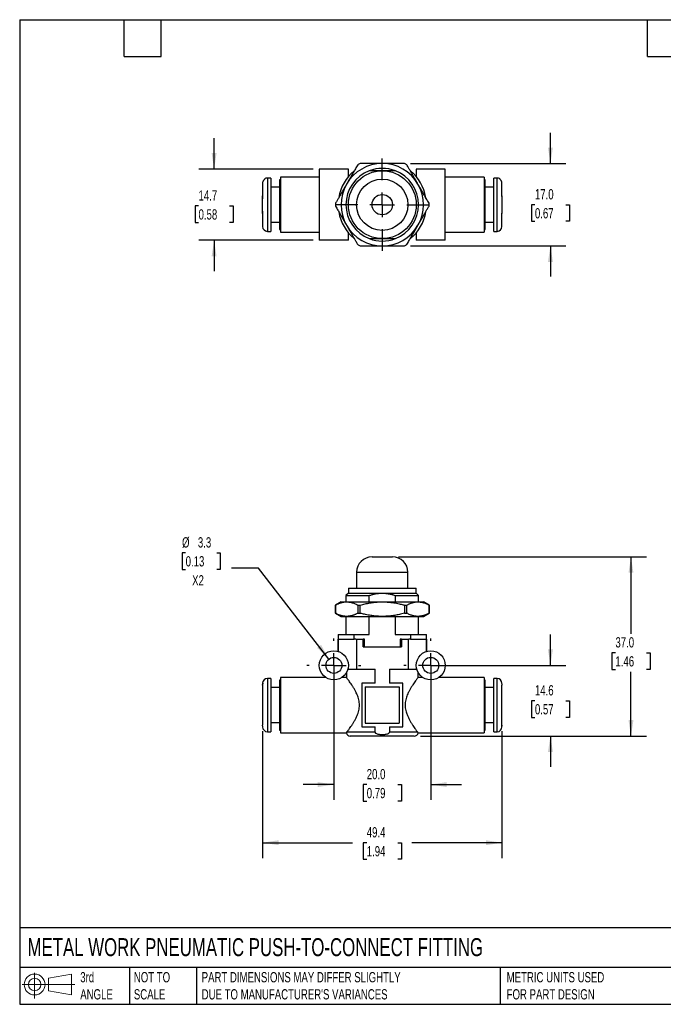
# Model space of a CAD drawing. Header units: millimetres. Extents: x 6 to 273, y 6 to 210.
# Tile 1 of 3: x 6 to 139, y 6 to 210. Entities that reach past the tile are written whole.
import ezdxf

# ---------------------------------------------------------------- set-up
doc = ezdxf.new("R2010")
doc.units = ezdxf.units.MM
doc.linetypes.add('SLD-Center', pattern=[19.05, 15.24, -1.27, 1.27, -1.27])
doc.linetypes.add('SLD-Solid', pattern=[0])
doc.layers.add('CENTER', color=40, linetype='SLD-Center')
doc.layers.add('SLD-DEFPOINTS', color=7, linetype='Continuous')
doc.layers.add('DIMENSIONS', color=140, linetype='SLD-Solid', lineweight=25)
doc.layers.add('TEXT', color=140, linetype='SLD-Solid', lineweight=25)
doc.styles.add('SLDTEXTSTYLE0', font='TXT', dxfattribs={"width": 0.7})
doc.dimstyles.new('SLDDIMSTYLE0', dxfattribs={"dimtxt": 2.158008, "dimasz": 3.302, "dimexe": 0, "dimexo": 0.0625, "dimgap": 0.539502, "dimtad": 0, "dimtih": 1, "dimtoh": 1, "dimdec": 1, "dimrnd": 1e-09, "dimzin": 4, "dimdsep": 46, "dimtxsty": 'SLDTEXTSTYLE0', "dimsah": 1, "dimcen": 0.09, "dimadec": 0, "dimazin": 1, "dimtfac": 1, "dimtdec": 1, "dimtmove": 0, "dimatfit": 0, "dimfxl": 0, "dimfrac": 2, "dimtolj": 1, "dimtzin": 12, "dimarcsym": 0})
doc.dimstyles.new('SLDDIMSTYLE1', dxfattribs={"dimtxt": 2.158008, "dimasz": 3.302, "dimexe": 0, "dimexo": 0.0625, "dimgap": 0.539502, "dimtad": 0, "dimtih": 1, "dimtoh": 1, "dimdec": 1, "dimrnd": 1e-09, "dimzin": 12, "dimdsep": 46, "dimtxsty": 'SLDTEXTSTYLE0', "dimsah": 1, "dimcen": 0.09, "dimadec": 0, "dimazin": 3, "dimtfac": 1, "dimtdec": 1, "dimtofl": 0, "dimtmove": 0, "dimatfit": 3, "dimfxl": 0, "dimfrac": 2, "dimtolj": 1, "dimtzin": 12, "dimarcsym": 0})
doc.dimstyles.new('SLDDIMSTYLE2', dxfattribs={"dimtxt": 2.158008, "dimasz": 3.302, "dimexe": 0, "dimexo": 0.0625, "dimgap": 0.539502, "dimtad": 0, "dimtih": 1, "dimtoh": 1, "dimdec": 1, "dimrnd": 1e-09, "dimzin": 12, "dimdsep": 46, "dimtxsty": 'SLDTEXTSTYLE0', "dimsah": 1, "dimcen": 0.09, "dimadec": 0, "dimazin": 3, "dimtfac": 1, "dimtdec": 1, "dimtmove": 0, "dimatfit": 0, "dimfxl": 0, "dimfrac": 2, "dimtolj": 1, "dimtzin": 12, "dimarcsym": 0})
doc.dimstyles.new('SLDDIMSTYLE3', dxfattribs={"dimtxt": 2.158008, "dimasz": 3.302, "dimexe": 0, "dimexo": 0.0625, "dimgap": 0.539502, "dimtad": 0, "dimtih": 1, "dimtoh": 1, "dimdec": 1, "dimrnd": 1e-09, "dimzin": 4, "dimdsep": 46, "dimtxsty": 'SLDTEXTSTYLE0', "dimsah": 1, "dimcen": 0.09, "dimadec": 0, "dimazin": 1, "dimtfac": 1, "dimtdec": 1, "dimtofl": 0, "dimtmove": 0, "dimatfit": 3, "dimfxl": 0, "dimfrac": 2, "dimtolj": 1, "dimtzin": 12, "dimarcsym": 0})
doc.dimstyles.new('SLDDIMSTYLE4', dxfattribs={"dimtxt": 2.158008, "dimasz": 3.302, "dimexe": 0, "dimexo": 0.0625, "dimgap": 0.539502, "dimtad": 0, "dimtih": 1, "dimtoh": 1, "dimdec": 1, "dimrnd": 1e-09, "dimzin": 12, "dimdsep": 46, "dimtxsty": 'SLDTEXTSTYLE0', "dimsah": 1, "dimcen": 0, "dimadec": 0, "dimazin": 3, "dimtfac": 1, "dimtdec": 1, "dimtofl": 0, "dimtmove": 0, "dimatfit": 3, "dimfxl": 0, "dimfrac": 2, "dimtolj": 1, "dimtzin": 12, "dimarcsym": 0})

# ---------------------------------------------------------------- blocks, each defined once
blk = doc.blocks.new('Block11')
at = {"color": 7, "linetype": 'SLD-Solid', "lineweight": 18}
for p, q in [((2.59, 5.31), (2.59, 0)), ((5.48, 4.17), (10.18, 5.03)), ((5.48, 1.6), (5.48, 4.17)), ((10.18, 5.03), (10.18, 0.73)), ((0, 2.88), (10.87, 2.88)), ((5.48, 1.6), (10.18, 0.73))]:
    blk.add_line(p, q, dxfattribs=at)
for radius in [2.15, 1.29]:
    blk.add_circle((2.59, 2.88), radius, dxfattribs=at)
blk = doc.blocks.new('Block12')
at = {"layer": 'SLD-DEFPOINTS'}
blk.add_blockref('Block11', (0, 0), dxfattribs=at)
blk = doc.blocks.new('_D')
at = {"layer": 'DIMENSIONS'}
for p, q in [((71.18, 75.03), (71.18, 48.53)), ((91.18, 75.03), (91.18, 48.53)), ((71.18, 51.7), (64.83, 51.7)), ((77.97, 51.7), (77.24, 51.7)), ((77.24, 51.7), (77.24, 48.27)), ((84.38, 51.7), (85.11, 51.7)), ((85.11, 51.7), (85.11, 48.27)), ((91.18, 51.7), (97.53, 51.7)), ((77.24, 48.27), (77.97, 48.27)), ((85.11, 48.27), (84.38, 48.27))]:
    blk.add_line(p, q, dxfattribs=at)
for points in [[(71.18, 51.7), (67.87, 52.21), (67.87, 51.19)], [(91.18, 51.7), (94.48, 51.19), (94.48, 52.21)]]:
    blk.add_solid(points, dxfattribs=at)
at = {"layer": 'DIMENSIONS', "char_height": 2.117, "attachment_point": 1, "style": 'SLDTEXTSTYLE0'}
for s, insert in [('20.0', (77.97, 54.91)), ('0.79', (77.97, 51))]:
    blk.add_mtext(s, dxfattribs=dict(at, insert=insert))
blk = doc.blocks.new('_D_1')
at = {"layer": 'DIMENSIONS'}
for p, q in [((56.48, 62.71), (56.48, 36.53)), ((105.88, 62.71), (105.88, 36.53)), ((56.48, 39.7), (75.04, 39.7)), ((77.97, 39.7), (77.24, 39.7)), ((77.24, 39.7), (77.24, 36.27)), ((84.38, 39.7), (85.11, 39.7)), ((85.11, 39.7), (85.11, 36.27)), ((105.88, 39.7), (87.31, 39.7)), ((77.24, 36.27), (77.97, 36.27)), ((85.11, 36.27), (84.38, 36.27))]:
    blk.add_line(p, q, dxfattribs=at)
for points in [[(56.48, 39.7), (59.78, 39.19), (59.78, 40.21)], [(105.88, 39.7), (102.57, 40.21), (102.57, 39.19)]]:
    blk.add_solid(points, dxfattribs=at)
at = {"layer": 'DIMENSIONS', "char_height": 2.117, "attachment_point": 1, "style": 'SLDTEXTSTYLE0'}
for s, insert in [('49.4', (77.97, 42.91)), ('1.94', (77.97, 39))]:
    blk.add_mtext(s, dxfattribs=dict(at, insert=insert))
blk = doc.blocks.new('_D_2')
at = {"layer": 'DIMENSIONS'}
for p, q in [((115.88, 76.3), (115.88, 82.65)), ((92.45, 76.3), (119.06, 76.3)), ((112.68, 69), (111.95, 69)), ((111.95, 69), (111.95, 65.57)), ((119.09, 69), (119.81, 69)), ((119.81, 69), (119.81, 65.57)), ((111.95, 65.57), (112.68, 65.57)), ((119.81, 65.57), (119.09, 65.57)), ((89.05, 61.7), (119.06, 61.7)), ((115.88, 61.7), (115.88, 55.35))]:
    blk.add_line(p, q, dxfattribs=at)
for points in [[(115.88, 76.3), (116.39, 79.6), (115.37, 79.6)], [(115.88, 61.7), (115.37, 58.4), (116.39, 58.4)]]:
    blk.add_solid(points, dxfattribs=at)
at = {"layer": 'DIMENSIONS', "char_height": 2.117, "attachment_point": 1, "style": 'SLDTEXTSTYLE0'}
for s, insert in [('14.6', (112.68, 72.21)), ('0.57', (112.68, 68.3))]:
    blk.add_mtext(s, dxfattribs=dict(at, insert=insert))
blk = doc.blocks.new('_D_3')
at = {"layer": 'DIMENSIONS'}
for p, q in [((84.55, 98.7), (135.68, 98.7)), ((132.5, 98.7), (132.5, 82.81)), ((129.29, 78.89), (128.57, 78.89)), ((128.57, 78.89), (128.57, 75.46)), ((135.71, 78.89), (136.43, 78.89)), ((136.43, 78.89), (136.43, 75.46)), ((128.57, 75.46), (129.29, 75.46)), ((136.43, 75.46), (135.71, 75.46)), ((132.5, 61.7), (132.5, 74.98)), ((89.05, 61.7), (135.68, 61.7))]:
    blk.add_line(p, q, dxfattribs=at)
for points in [[(132.5, 98.7), (131.99, 95.4), (133.01, 95.4)], [(132.5, 61.7), (133.01, 65), (131.99, 65)]]:
    blk.add_solid(points, dxfattribs=at)
at = {"layer": 'DIMENSIONS', "char_height": 2.117, "attachment_point": 1, "style": 'SLDTEXTSTYLE0'}
for s, insert in [('37.0', (129.29, 82.11)), ('1.46', (129.29, 78.19))]:
    blk.add_mtext(s, dxfattribs=dict(at, insert=insert))
blk = doc.blocks.new('_D_4')
at = {"layer": 'DIMENSIONS'}
for p, q in [((40.6, 99.53), (39.87, 99.53)), ((39.87, 99.53), (39.87, 96.1)), ((47.01, 99.53), (47.73, 99.53)), ((47.73, 99.53), (47.73, 96.1)), ((39.87, 96.1), (40.6, 96.1)), ((47.73, 96.1), (47.01, 96.1)), ((55.6, 96.39), (50.05, 96.39)), ((70.16, 77.61), (55.6, 96.39))]:
    blk.add_line(p, q, dxfattribs=at)
blk.add_solid([(70.16, 77.61), (68.54, 80.53), (67.74, 79.91)], dxfattribs=at)
at = {"layer": 'DIMENSIONS', "char_height": 2.117, "attachment_point": 1, "style": 'SLDTEXTSTYLE0'}
for s, insert in [('%%c', (39.86, 102.74)), ('3.3', (43.12, 102.74)), ('0.13', (40.6, 98.83)), ('X2', (41.94, 94.91))]:
    blk.add_mtext(s, dxfattribs=dict(at, insert=insert))
blk = doc.blocks.new('SW_CENTERMARKSYMBOL_0')
at = {"layer": 'CENTER', "color": 0}
for p, q in [((0, 5.08), (0, 5.54)), ((0, 0), (0, 2.54)), ((-5.08, 0), (-5.54, 0)), ((0, 0), (-2.54, 0)), ((0, 0), (0, -2.54)), ((0, 0), (2.54, 0)), ((5.08, 0), (5.54, 0)), ((0, -5.08), (0, -5.54))]:
    blk.add_line(p, q, dxfattribs=at)
blk = doc.blocks.new('SW_CENTERMARKSYMBOL_1')
at = {"layer": 'CENTER', "color": 0}
for p, q in [((0, 5.08), (0, 5.54)), ((0, 0), (0, 2.54)), ((-5.08, 0), (-5.54, 0)), ((0, 0), (-2.54, 0)), ((0, 0), (0, -2.54)), ((0, 0), (2.54, 0)), ((5.08, 0), (5.54, 0)), ((0, -5.08), (0, -5.54))]:
    blk.add_line(p, q, dxfattribs=at)
blk = doc.blocks.new('_D_7')
at = {"layer": 'DIMENSIONS'}
for p, q in [((46.47, 178.72), (46.47, 185.07)), ((66.91, 178.72), (43.29, 178.72)), ((43.26, 171.12), (42.54, 171.12)), ((42.54, 171.12), (42.54, 167.69)), ((49.68, 171.12), (50.4, 171.12)), ((50.4, 171.12), (50.4, 167.69)), ((42.54, 167.69), (43.26, 167.69)), ((50.4, 167.69), (49.68, 167.69)), ((66.91, 164.02), (43.29, 164.02)), ((46.47, 164.02), (46.47, 157.67))]:
    blk.add_line(p, q, dxfattribs=at)
for points in [[(46.47, 178.72), (46.98, 182.02), (45.96, 182.02)], [(46.47, 164.02), (45.96, 160.71), (46.98, 160.71)]]:
    blk.add_solid(points, dxfattribs=at)
at = {"layer": 'DIMENSIONS', "char_height": 2.117, "attachment_point": 1, "style": 'SLDTEXTSTYLE0'}
for s, insert in [('14.7', (43.26, 174.34)), ('0.58', (43.26, 170.42))]:
    blk.add_mtext(s, dxfattribs=dict(at, insert=insert))
blk = doc.blocks.new('_D_8')
at = {"layer": 'DIMENSIONS'}
for p, q in [((115.88, 179.87), (115.88, 186.22)), ((87.01, 179.87), (119.06, 179.87)), ((112.68, 171.37), (111.95, 171.37)), ((111.95, 171.37), (111.95, 167.94)), ((119.09, 171.37), (119.81, 171.37)), ((119.81, 171.37), (119.81, 167.94)), ((111.95, 167.94), (112.68, 167.94)), ((119.81, 167.94), (119.09, 167.94)), ((87.01, 162.87), (119.06, 162.87)), ((115.88, 162.87), (115.88, 156.52))]:
    blk.add_line(p, q, dxfattribs=at)
for points in [[(115.88, 179.87), (116.39, 183.17), (115.37, 183.17)], [(115.88, 162.87), (115.37, 159.56), (116.39, 159.56)]]:
    blk.add_solid(points, dxfattribs=at)
at = {"layer": 'DIMENSIONS', "char_height": 2.117, "attachment_point": 1, "style": 'SLDTEXTSTYLE0'}
for s, insert in [('17.0', (112.68, 174.58)), ('0.67', (112.68, 170.66))]:
    blk.add_mtext(s, dxfattribs=dict(at, insert=insert))
blk = doc.blocks.new('SW_CENTERMARKSYMBOL_3')
at = {"layer": 'CENTER', "color": 0}
for p, q in [((0, 5.08), (0, 9.54)), ((0, 0), (0, 2.54)), ((-5.08, 0), (-9.54, 0)), ((0, 0), (-2.54, 0)), ((0, 0), (0, -2.54)), ((0, 0), (2.54, 0)), ((5.08, 0), (9.54, 0)), ((0, -5.08), (0, -9.54))]:
    blk.add_line(p, q, dxfattribs=at)

msp = doc.modelspace()

# ---------------------------------------------------------------- linework, layer by layer
for p, q in [((58.18, 176.87), (57.48, 176.87)), ((57.48, 176.87), (57.48, 165.87)), ((58.18, 176.87), (58.18, 165.87)), ((68.18, 177.07), (60.18, 177.07)), ((60.18, 177.07), (60.18, 165.67)), ((68.18, 178.72), (68.18, 164.02)), ((74.18, 178.72), (68.18, 178.72)), ((74.18, 177.18), (74.18, 178.72)), ((88.18, 178.72), (88.18, 177.18)), ((94.18, 178.72), (88.18, 178.72)), ((94.18, 164.02), (94.18, 178.72)), ((102.18, 177.07), (94.18, 177.07)), ((102.18, 177.07), (102.18, 165.67)), ((104.88, 176.87), (104.18, 176.87)), ((104.18, 165.87), (104.18, 176.87)), ((104.88, 165.87), (104.88, 176.87)), ((56.48, 175.8), (56.48, 173.17)), ((56.88, 176.67), (56.88, 176.61)), ((59.98, 174.97), (58.18, 174.97)), ((60.18, 176.52), (59.98, 176.52)), ((59.98, 176.52), (59.98, 166.22)), ((102.38, 176.52), (102.18, 176.52)), ((102.38, 166.22), (102.38, 176.52)), ((104.18, 174.97), (102.38, 174.97)), ((105.48, 176.61), (105.48, 176.67)), ((105.88, 173.17), (105.88, 175.8)), ((56.48, 171.36), (56.48, 173.17)), ((105.88, 173.17), (105.88, 171.37)), ((56.48, 169.57), (56.48, 171.36)), ((105.88, 171.37), (105.88, 169.57)), ((56.48, 169.57), (56.48, 166.87)), ((105.88, 166.87), (105.88, 169.57)), ((58.18, 167.77), (59.98, 167.77)), ((102.38, 167.77), (104.18, 167.77)), ((57.48, 165.87), (58.18, 165.87)), ((59.98, 166.22), (60.18, 166.22)), ((60.18, 165.67), (68.18, 165.67)), ((74.18, 164.02), (74.18, 165.55)), ((88.18, 165.55), (88.18, 164.02)), ((94.18, 165.67), (102.18, 165.67)), ((102.18, 166.22), (102.38, 166.22)), ((104.18, 165.87), (104.88, 165.87)), ((74.18, 164.02), (68.18, 164.02)), ((94.18, 164.02), (88.18, 164.02)), ((79.08, 98.7), (83.28, 98.7)), ((75.88, 95.5), (75.88, 92.2)), ((75.88, 95.5), (86.48, 95.5)), ((86.48, 92.2), (86.48, 95.5)), ((74.18, 92.2), (74.18, 91.2)), ((74.18, 92.2), (88.18, 92.2)), ((88.18, 91.2), (88.18, 92.2)), ((74.18, 91.2), (73.68, 90.7)), ((73.68, 90.7), (73.68, 89.4)), ((73.68, 90.7), (78.48, 90.7)), ((74.18, 91.2), (81.18, 91.2)), ((78.48, 89.4), (78.48, 90.7)), ((81.18, 91.2), (88.18, 91.2)), ((83.87, 90.7), (83.87, 89.4)), ((83.87, 90.7), (88.68, 90.7)), ((88.68, 90.7), (88.18, 91.2)), ((88.68, 89.4), (88.68, 90.7)), ((72.68, 89.4), (71.53, 88.74)), ((71.53, 88.74), (71.53, 87.07)), ((71.53, 87.07), (71.53, 88.74)), ((71.53, 88.74), (71.53, 88.74)), ((72.68, 89.4), (73.81, 89.4)), ((73.81, 89.4), (81.18, 89.4)), ((76.1, 88.74), (76.61, 88.74)), ((76.1, 88.74), (76.1, 87.07)), ((76.61, 87.07), (76.61, 88.74)), ((81.18, 89.4), (88.54, 89.4)), ((85.74, 88.74), (85.74, 87.07)), ((85.74, 88.74), (86.25, 88.74)), ((86.25, 87.07), (86.25, 88.74)), ((88.54, 89.4), (89.68, 89.4)), ((90.83, 88.74), (89.68, 89.4)), ((90.82, 88.74), (90.82, 87.07)), ((90.82, 88.74), (90.83, 88.74)), ((90.83, 87.07), (90.83, 88.74)), ((71.53, 87.07), (72.68, 86.4)), ((71.53, 87.07), (71.53, 87.07)), ((72.68, 86.4), (73.81, 86.4)), ((73.68, 86.4), (73.68, 82.7)), ((73.81, 86.4), (81.18, 86.4)), ((76.1, 87.07), (76.61, 87.07)), ((78.48, 82.7), (78.48, 86.4)), ((81.18, 86.4), (88.54, 86.4)), ((83.87, 86.4), (83.87, 82.7)), ((85.74, 87.07), (86.25, 87.07)), ((88.54, 86.4), (89.68, 86.4)), ((88.68, 82.7), (88.68, 86.4)), ((89.68, 86.4), (90.83, 87.07)), ((90.82, 87.07), (90.83, 87.07)), ((72.03, 81.7), (72.03, 79.18)), ((72.03, 81.7), (72.05, 81.7)), ((72.05, 81.7), (72.05, 79.17)), ((72.05, 81.7), (72.11, 81.7)), ((72.08, 82.7), (72.08, 81.7)), ((72.08, 82.7), (75.36, 82.7)), ((72.11, 81.7), (75.36, 81.7)), ((75.36, 81.7), (75.36, 82.7)), ((75.36, 82.7), (78.48, 82.7)), ((75.69, 81.7), (75.36, 81.7)), ((75.69, 81.7), (75.83, 81.7)), ((75.83, 81.7), (75.83, 75.5)), ((75.83, 81.7), (77.22, 81.7)), ((77.22, 80.1), (77.22, 81.7)), ((77.51, 81.7), (77.22, 81.7)), ((77.51, 80.1), (77.51, 81.7)), ((83.87, 82.7), (86.99, 82.7)), ((85.13, 81.7), (84.84, 81.7)), ((84.84, 81.7), (84.84, 80.1)), ((85.13, 81.7), (85.13, 80.1)), ((85.13, 81.7), (86.52, 81.7)), ((86.52, 81.7), (86.52, 75.5)), ((86.52, 81.7), (86.66, 81.7)), ((86.99, 81.7), (86.66, 81.7)), ((86.99, 82.7), (86.99, 81.7)), ((86.99, 82.7), (90.28, 82.7)), ((86.99, 81.7), (90.24, 81.7)), ((90.24, 81.7), (90.3, 81.7)), ((90.28, 81.7), (90.28, 82.7)), ((90.3, 81.7), (90.3, 79.17)), ((90.3, 81.7), (90.33, 81.7)), ((90.33, 79.18), (90.33, 81.7)), ((77.22, 80.1), (85.13, 80.1)), ((74.07, 75.5), (75.83, 75.5)), ((75.83, 75.5), (79.69, 75.5)), ((79.69, 72.6), (79.69, 75.5)), ((82.66, 75.5), (82.66, 72.6)), ((82.66, 75.5), (86.52, 75.5)), ((86.52, 75.5), (88.28, 75.5)), ((58.18, 73.6), (57.48, 73.6)), ((57.48, 73.6), (57.48, 62.6)), ((58.18, 73.6), (58.18, 62.6)), ((60.18, 73.25), (59.98, 73.25)), ((59.98, 73.25), (59.98, 62.95)), ((69.52, 73.8), (60.18, 73.8)), ((60.18, 73.8), (60.18, 62.4)), ((73.78, 73.8), (72.83, 73.8)), ((73.78, 74.81), (73.78, 73.8)), ((88.58, 73.8), (88.58, 74.81)), ((89.52, 73.8), (88.58, 73.8)), ((102.18, 73.8), (92.83, 73.8)), ((102.18, 73.8), (102.18, 62.4)), ((102.38, 73.25), (102.18, 73.25)), ((102.38, 62.95), (102.38, 73.25)), ((104.88, 73.6), (104.18, 73.6)), ((104.18, 62.6), (104.18, 73.6)), ((104.88, 62.6), (104.88, 73.6)), ((56.48, 72.23), (56.48, 63.98)), ((59.98, 71.7), (58.18, 71.7)), ((76.93, 72.6), (76.93, 63.6)), ((79.69, 72.6), (76.93, 72.6)), ((77.68, 71.85), (84.68, 71.85)), ((77.68, 71.85), (77.68, 64.35)), ((85.43, 72.6), (82.66, 72.6)), ((84.68, 71.85), (84.68, 64.35)), ((85.43, 63.6), (85.43, 72.6)), ((104.18, 71.7), (102.38, 71.7)), ((105.88, 63.98), (105.88, 72.23)), ((58.18, 64.5), (59.98, 64.5)), ((76.93, 63.6), (79.69, 63.6)), ((77.68, 64.35), (84.68, 64.35)), ((79.69, 62.5), (79.69, 63.6)), ((82.66, 63.6), (82.66, 62.5)), ((82.66, 63.6), (85.43, 63.6)), ((102.38, 64.5), (104.18, 64.5)), ((57.48, 62.6), (58.18, 62.6)), ((59.98, 62.95), (60.18, 62.95)), ((60.18, 62.4), (73.78, 62.4)), ((79.69, 62.5), (73.85, 62.5)), ((87.78, 61.7), (74.58, 61.7)), ((88.5, 62.5), (82.66, 62.5)), ((88.57, 62.4), (102.18, 62.4)), ((102.18, 62.95), (102.38, 62.95)), ((104.18, 62.6), (104.88, 62.6))]:
    msp.add_line(p, q)
for centre, radius in [((81.18, 171.37), 7), ((81.18, 171.37), 5.3), ((81.18, 171.37), 2.1), ((71.18, 76.3), 3), ((91.18, 76.3), 3), ((71.18, 76.3), 1.65), ((91.18, 76.3), 1.65)]:
    msp.add_circle(centre, radius)
for centre, radius, start, end in [((81.18, 171.37), 8.5, 90, 150), ((81.18, 171.37), 9.65, 118.2575, 121.7425), ((81.18, 171.37), 7.5, 68.9605, 111.0395), ((81.18, 171.37), 8.5, 30, 90), ((81.18, 171.37), 9.65, 58.2575, 61.7425), ((57.48, 175.87), 1, 90, 126.8699), ((81.18, 171.37), 9.1, 129.7151, 170.7643), ((81.18, 171.37), 7.5, 111.0395, 248.9605), ((81.18, 171.37), 7.5, 291.0395, 68.9605), ((81.18, 171.37), 9.1, 9.4123, 50.2849), ((104.88, 175.87), 1, 53.1301, 90), ((81.18, 171.37), 8.5, 150, 210), ((81.18, 171.37), 8.5, 330, 30), ((81.18, 171.37), 9.65, 178.2575, 181.7425), ((81.18, 171.37), 9.65, 358.2575, 1.7425), ((81.18, 171.37), 9.1, 189.4123, 230.2849), ((81.18, 171.37), 9.1, 309.7151, 350.7643), ((57.48, 166.87), 1, 180, 270), ((81.18, 171.37), 8.5, 210, 270), ((81.18, 171.37), 8.5, 270, 330), ((104.88, 166.87), 1, 270, 0), ((81.18, 171.37), 9.65, 238.2575, 241.7425), ((81.18, 171.37), 7.5, 248.9605, 291.0395), ((81.18, 171.37), 9.65, 298.2575, 301.7425), ((79.08, 95.5), 3.2, 90, 180), ((83.28, 95.5), 3.2, 0, 90), ((57.48, 72.6), 1, 90, 180), ((104.88, 72.6), 1, 0, 90), ((57.48, 63.6), 1, 180, 270), ((104.88, 63.6), 1, 270, 0), ((74.58, 62.5), 0.8, 187.2571, 270), ((87.78, 62.5), 0.8, 270, 352.729)]:
    msp.add_arc(centre, radius, start, end)
for points, knots in [([(76.1, 179.57), (76.02, 179.43), (75.86, 179.17), (75.64, 178.77), (75.41, 178.38), (75.19, 178), (74.96, 177.61), (74.74, 177.21), (74.5, 176.81), (74.27, 176.41), (74.04, 176.01), (73.89, 175.75), (73.81, 175.62)], [0, 0, 0, 0, 0.1066127, 0.2078755, 0.3059249, 0.402828, 0.5005591, 0.6001405, 0.7007187, 0.8014155, 0.9014221, 1, 1, 1, 1]), ([(81.18, 179.87), (81.04, 179.87), (80.78, 179.87), (80.39, 179.87), (80, 179.87), (79.6, 179.87), (79.21, 179.87), (78.76, 179.87), (78.26, 179.87), (77.61, 179.87), (77.11, 179.87), (76.75, 179.87), (76.66, 179.87), (76.62, 179.87), (76.61, 179.87)], [0, 0, 0, 0, 0.084897, 0.16969, 0.254707, 0.339938, 0.425349, 0.510874, 0.633103, 0.755258, 0.938741, 0.969364, 0.99234, 1, 1, 1, 1]), ([(85.74, 179.87), (85.57, 179.86), (85.23, 179.86), (84.72, 179.86), (84.23, 179.86), (83.73, 179.87), (83.23, 179.87), (82.72, 179.87), (82.2, 179.87), (81.69, 179.87), (81.35, 179.87), (81.18, 179.87)], [0, 0, 0, 0, 0.117602, 0.228876, 0.336842, 0.444405, 0.554107, 0.665834, 0.778199, 0.889963, 1, 1, 1, 1]), ([(88.54, 175.62), (88.47, 175.72), (88.35, 175.94), (88.16, 176.26), (87.98, 176.59), (87.79, 176.91), (87.6, 177.23), (87.42, 177.56), (87.19, 177.96), (86.91, 178.43), (86.58, 179), (86.36, 179.38), (86.25, 179.57)], [0, 0, 0, 0, 0.081286, 0.161669, 0.242159, 0.323186, 0.404457, 0.485639, 0.566361, 0.707988, 0.850125, 1, 1, 1, 1]), ([(81.18, 178.37), (81.09, 178.37), (80.93, 178.37), (80.68, 178.37), (80.43, 178.37), (80.18, 178.37), (79.93, 178.37), (79.69, 178.37), (79.44, 178.37), (79.2, 178.36), (78.96, 178.36), (78.72, 178.37), (78.56, 178.37), (78.48, 178.37)], [0, 0, 0, 0, 0.090185, 0.180846, 0.271836, 0.362989, 0.454119, 0.545015, 0.635108, 0.724758, 0.814857, 0.906303, 1, 1, 1, 1]), ([(83.87, 178.37), (83.77, 178.37), (83.57, 178.37), (83.27, 178.36), (82.98, 178.36), (82.69, 178.36), (82.39, 178.37), (82.09, 178.37), (81.79, 178.37), (81.48, 178.37), (81.28, 178.37), (81.18, 178.37)], [0, 0, 0, 0, 0.115734, 0.227932, 0.337801, 0.446556, 0.555405, 0.665522, 0.776996, 0.88882, 1, 1, 1, 1]), ([(56.88, 176.61), (56.85, 176.6), (56.81, 176.56), (56.76, 176.51), (56.68, 176.43), (56.6, 176.31), (56.53, 176.15), (56.48, 175.98), (56.48, 175.86), (56.48, 175.8)], [0, 0, 0, 0, 0.084224, 0.16847, 0.25252, 0.435669, 0.618593, 0.809009, 1, 1, 1, 1]), ([(73.81, 175.62), (73.75, 175.51), (73.63, 175.29), (73.44, 174.97), (73.25, 174.64), (73.07, 174.32), (72.88, 174), (72.69, 173.68), (72.46, 173.27), (72.19, 172.79), (71.86, 172.23), (71.64, 171.85), (71.53, 171.66)], [0, 0, 0, 0, 0.081286, 0.161669, 0.242159, 0.323186, 0.404457, 0.485639, 0.566361, 0.707988, 0.850125, 1, 1, 1, 1]), ([(90.82, 171.66), (90.74, 171.8), (90.59, 172.06), (90.35, 172.46), (90.13, 172.85), (89.91, 173.23), (89.69, 173.62), (89.46, 174.02), (89.23, 174.42), (89, 174.82), (88.77, 175.22), (88.61, 175.48), (88.54, 175.62)], [0, 0, 0, 0, 0.106613, 0.207875, 0.305925, 0.402828, 0.500559, 0.600141, 0.700719, 0.801416, 0.901422, 1, 1, 1, 1]), ([(105.88, 175.8), (105.87, 175.83), (105.87, 175.9), (105.86, 175.99), (105.84, 176.09), (105.81, 176.18), (105.76, 176.27), (105.71, 176.36), (105.64, 176.45), (105.57, 176.54), (105.51, 176.59), (105.48, 176.61)], [0, 0, 0, 0, 0.102567, 0.20506, 0.30739, 0.409718, 0.512233, 0.629971, 0.747702, 0.873997, 1, 1, 1, 1]), ([(56.54, 169.57), (56.51, 169.79), (56.49, 170.01), (56.48, 170.42), (56.48, 170.61), (56.48, 170.99), (56.48, 171.18), (56.48, 171.66), (56.47, 171.97), (56.48, 172.42), (56.49, 172.57), (56.5, 172.79), (56.5, 172.87), (56.52, 172.98), (56.52, 173.02), (56.53, 173.09), (56.53, 173.13), (56.54, 173.17)], [12.56776, 12.56776, 12.56776, 12.56776, 13.24698, 13.24698, 13.814426, 13.814426, 14.381873, 14.381873, 15.282373, 15.282373, 15.732623, 15.732623, 15.957748, 15.957748, 16.070311, 16.070311, 16.182873, 16.182873, 16.182873, 16.182873]), ([(56.54, 173.17), (56.52, 173.17), (56.5, 173.17), (56.48, 173.17), (56.48, 173.17), (56.48, 173.17)], [1.4486776, 1.4486776, 1.4486776, 1.4486776, 1.6418328, 1.6418328, 1.8296216, 1.8296216, 1.8296216, 1.8296216]), ([(105.88, 173.17), (105.88, 173.17), (105.87, 173.17), (105.87, 173.17), (105.87, 173.17), (105.86, 173.17), (105.84, 173.17), (105.81, 173.17)], [1.8645079, 1.8645079, 1.8645079, 1.8645079, 1.929624, 1.929624, 1.9947401, 1.9947401, 2.2461605, 2.2461605, 2.2461605, 2.2461605]), ([(105.81, 173.17), (105.84, 172.94), (105.86, 172.72), (105.87, 172.31), (105.87, 172.12), (105.88, 171.74), (105.88, 171.55), (105.88, 171.07), (105.88, 170.76), (105.87, 170.31), (105.86, 170.16), (105.85, 169.94), (105.85, 169.86), (105.84, 169.75), (105.83, 169.71), (105.82, 169.64), (105.82, 169.6), (105.81, 169.57)], [12.56776, 12.56776, 12.56776, 12.56776, 13.24698, 13.24698, 13.814426, 13.814426, 14.381873, 14.381873, 15.282373, 15.282373, 15.732623, 15.732623, 15.957748, 15.957748, 16.070311, 16.070311, 16.182873, 16.182873, 16.182873, 16.182873]), ([(71.53, 171.07), (71.61, 170.93), (71.77, 170.67), (72, 170.27), (72.22, 169.88), (72.44, 169.5), (72.66, 169.11), (72.89, 168.71), (73.12, 168.31), (73.35, 167.91), (73.58, 167.51), (73.74, 167.25), (73.81, 167.12)], [0, 0, 0, 0, 0.106613, 0.207875, 0.305925, 0.402828, 0.500559, 0.600141, 0.700719, 0.801416, 0.901422, 1, 1, 1, 1]), ([(88.54, 167.12), (88.6, 167.22), (88.72, 167.44), (88.91, 167.76), (89.1, 168.09), (89.28, 168.41), (89.47, 168.73), (89.66, 169.06), (89.89, 169.46), (90.16, 169.94), (90.49, 170.5), (90.71, 170.88), (90.82, 171.07)], [0, 0, 0, 0, 0.081286, 0.161669, 0.242159, 0.323186, 0.404457, 0.485639, 0.566361, 0.707988, 0.850125, 1, 1, 1, 1]), ([(56.48, 169.57), (56.48, 169.57), (56.48, 169.57), (56.48, 169.57), (56.48, 169.57), (56.49, 169.57), (56.51, 169.57), (56.54, 169.57)], [1.8645079, 1.8645079, 1.8645079, 1.8645079, 1.929624, 1.929624, 1.9947401, 1.9947401, 2.2461605, 2.2461605, 2.2461605, 2.2461605]), ([(105.81, 169.57), (105.83, 169.57), (105.85, 169.57), (105.87, 169.57), (105.88, 169.57), (105.88, 169.57)], [1.4486776, 1.4486776, 1.4486776, 1.4486776, 1.6418328, 1.6418328, 1.8296216, 1.8296216, 1.8296216, 1.8296216]), ([(73.81, 167.12), (73.88, 167.01), (74, 166.79), (74.19, 166.47), (74.37, 166.14), (74.56, 165.82), (74.75, 165.5), (74.93, 165.18), (75.17, 164.77), (75.44, 164.3), (75.77, 163.73), (75.99, 163.35), (76.1, 163.16)], [0, 0, 0, 0, 0.081286, 0.161669, 0.242159, 0.323186, 0.404457, 0.485639, 0.566361, 0.707988, 0.850125, 1, 1, 1, 1]), ([(86.25, 163.16), (86.33, 163.3), (86.49, 163.57), (86.71, 163.96), (86.94, 164.35), (87.16, 164.73), (87.39, 165.12), (87.61, 165.52), (87.85, 165.92), (88.08, 166.32), (88.31, 166.72), (88.46, 166.98), (88.54, 167.12)], [0, 0, 0, 0, 0.106613, 0.207875, 0.305925, 0.402828, 0.500559, 0.600141, 0.700719, 0.801416, 0.901422, 1, 1, 1, 1]), ([(76.61, 162.87), (76.78, 162.87), (77.12, 162.87), (77.63, 162.87), (78.12, 162.87), (78.62, 162.87), (79.12, 162.87), (79.63, 162.86), (80.15, 162.86), (80.66, 162.86), (81.01, 162.87), (81.18, 162.87)], [0, 0, 0, 0, 0.117602, 0.228876, 0.336842, 0.444405, 0.554107, 0.665834, 0.778199, 0.889963, 1, 1, 1, 1]), ([(78.48, 164.37), (78.58, 164.37), (78.78, 164.37), (79.08, 164.37), (79.37, 164.37), (79.66, 164.37), (79.96, 164.37), (80.26, 164.37), (80.56, 164.36), (80.87, 164.37), (81.07, 164.37), (81.18, 164.37)], [0, 0, 0, 0, 0.115734, 0.227932, 0.337801, 0.446556, 0.555405, 0.665522, 0.776996, 0.88882, 1, 1, 1, 1]), ([(81.18, 164.37), (81.26, 164.37), (81.42, 164.37), (81.67, 164.36), (81.92, 164.36), (82.17, 164.36), (82.42, 164.37), (82.66, 164.37), (82.91, 164.37), (83.15, 164.37), (83.39, 164.37), (83.63, 164.37), (83.79, 164.37), (83.87, 164.37)], [0, 0, 0, 0, 0.090185, 0.180846, 0.271836, 0.362989, 0.454119, 0.545015, 0.635108, 0.724758, 0.814857, 0.906303, 1, 1, 1, 1]), ([(81.18, 162.87), (81.31, 162.87), (81.57, 162.87), (81.96, 162.86), (82.35, 162.86), (82.75, 162.86), (83.14, 162.87), (83.59, 162.87), (84.09, 162.87), (84.74, 162.87), (85.24, 162.87), (85.6, 162.87), (85.69, 162.87), (85.73, 162.87), (85.74, 162.87)], [0, 0, 0, 0, 0.084897, 0.16969, 0.254707, 0.339938, 0.425349, 0.510874, 0.633103, 0.755258, 0.938741, 0.969364, 0.99234, 1, 1, 1, 1]), ([(78.48, 90.7), (78.58, 90.74), (78.78, 90.81), (79.08, 90.9), (79.37, 90.98), (79.66, 91.04), (79.96, 91.1), (80.26, 91.15), (80.56, 91.18), (80.87, 91.2), (81.07, 91.2), (81.18, 91.2)], [0, 0, 0, 0, 0.115734, 0.227932, 0.337801, 0.446556, 0.555405, 0.665522, 0.776996, 0.88882, 1, 1, 1, 1]), ([(81.18, 91.2), (81.26, 91.2), (81.42, 91.2), (81.67, 91.19), (81.92, 91.16), (82.17, 91.13), (82.42, 91.09), (82.66, 91.05), (82.91, 90.99), (83.15, 90.93), (83.39, 90.86), (83.63, 90.79), (83.79, 90.73), (83.87, 90.7)], [0, 0, 0, 0, 0.090185, 0.180846, 0.271836, 0.362989, 0.454119, 0.545015, 0.635108, 0.724758, 0.814857, 0.906303, 1, 1, 1, 1]), ([(71.53, 88.74), (71.61, 88.78), (71.77, 88.86), (72, 88.97), (72.22, 89.07), (72.44, 89.15), (72.66, 89.23), (72.89, 89.29), (73.12, 89.34), (73.35, 89.38), (73.58, 89.4), (73.74, 89.4), (73.81, 89.4)], [0, 0, 0, 0, 0.106613, 0.207875, 0.305925, 0.402828, 0.500559, 0.600141, 0.700719, 0.801416, 0.901422, 1, 1, 1, 1]), ([(73.81, 89.4), (73.88, 89.4), (74, 89.4), (74.19, 89.39), (74.37, 89.36), (74.56, 89.33), (74.75, 89.29), (74.93, 89.24), (75.17, 89.16), (75.44, 89.06), (75.77, 88.91), (75.99, 88.8), (76.1, 88.74)], [0, 0, 0, 0, 0.081286, 0.161669, 0.242159, 0.323186, 0.404457, 0.485639, 0.566361, 0.707988, 0.850125, 1, 1, 1, 1]), ([(76.61, 88.74), (76.78, 88.79), (77.12, 88.88), (77.63, 89), (78.12, 89.1), (78.62, 89.19), (79.12, 89.26), (79.63, 89.32), (80.15, 89.37), (80.66, 89.4), (81.01, 89.4), (81.18, 89.4)], [0, 0, 0, 0, 0.117602, 0.228876, 0.336842, 0.444405, 0.554107, 0.665834, 0.778199, 0.889963, 1, 1, 1, 1]), ([(81.18, 89.4), (81.31, 89.4), (81.57, 89.4), (81.96, 89.38), (82.35, 89.36), (82.75, 89.32), (83.14, 89.27), (83.59, 89.21), (84.09, 89.13), (84.74, 88.99), (85.24, 88.87), (85.6, 88.78), (85.69, 88.75), (85.73, 88.74), (85.74, 88.74)], [0, 0, 0, 0, 0.084897, 0.16969, 0.254707, 0.339938, 0.425349, 0.510874, 0.633103, 0.755258, 0.938741, 0.969364, 0.99234, 1, 1, 1, 1]), ([(86.25, 88.74), (86.33, 88.78), (86.49, 88.86), (86.71, 88.97), (86.94, 89.07), (87.16, 89.15), (87.39, 89.23), (87.61, 89.29), (87.85, 89.34), (88.08, 89.38), (88.31, 89.4), (88.46, 89.4), (88.54, 89.4)], [0, 0, 0, 0, 0.106613, 0.207875, 0.305925, 0.402828, 0.500559, 0.600141, 0.700719, 0.801416, 0.901422, 1, 1, 1, 1]), ([(88.54, 89.4), (88.6, 89.4), (88.72, 89.4), (88.91, 89.39), (89.1, 89.36), (89.28, 89.33), (89.47, 89.29), (89.66, 89.24), (89.89, 89.16), (90.16, 89.06), (90.49, 88.91), (90.71, 88.8), (90.82, 88.74)], [0, 0, 0, 0, 0.081286, 0.161669, 0.242159, 0.323186, 0.404457, 0.485639, 0.566361, 0.707988, 0.850125, 1, 1, 1, 1]), ([(73.81, 86.4), (73.75, 86.4), (73.63, 86.41), (73.44, 86.42), (73.25, 86.44), (73.07, 86.48), (72.88, 86.52), (72.69, 86.57), (72.46, 86.64), (72.19, 86.75), (71.86, 86.89), (71.64, 87.01), (71.53, 87.07)], [0, 0, 0, 0, 0.0812861, 0.1616687, 0.2421591, 0.3231865, 0.4044573, 0.4856389, 0.566361, 0.7079877, 0.8501253, 1, 1, 1, 1]), ([(76.1, 87.07), (76.02, 87.02), (75.86, 86.94), (75.64, 86.83), (75.41, 86.73), (75.19, 86.65), (74.96, 86.58), (74.74, 86.52), (74.5, 86.47), (74.27, 86.43), (74.04, 86.41), (73.89, 86.4), (73.81, 86.4)], [0, 0, 0, 0, 0.106613, 0.207875, 0.305925, 0.402828, 0.500559, 0.600141, 0.700719, 0.801416, 0.901422, 1, 1, 1, 1]), ([(81.18, 86.4), (81.04, 86.4), (80.78, 86.41), (80.39, 86.42), (80, 86.45), (79.6, 86.48), (79.21, 86.53), (78.76, 86.59), (78.26, 86.68), (77.61, 86.81), (77.11, 86.93), (76.75, 87.03), (76.66, 87.05), (76.62, 87.06), (76.61, 87.07)], [0, 0, 0, 0, 0.084897, 0.16969, 0.254707, 0.339938, 0.425349, 0.510874, 0.633103, 0.755258, 0.938741, 0.969364, 0.99234, 1, 1, 1, 1]), ([(85.74, 87.07), (85.57, 87.02), (85.23, 86.93), (84.72, 86.81), (84.23, 86.71), (83.73, 86.62), (83.23, 86.54), (82.72, 86.48), (82.2, 86.44), (81.69, 86.41), (81.35, 86.4), (81.18, 86.4)], [0, 0, 0, 0, 0.117602, 0.228876, 0.336842, 0.444405, 0.554107, 0.665834, 0.778199, 0.889963, 1, 1, 1, 1]), ([(88.54, 86.4), (88.47, 86.4), (88.35, 86.41), (88.16, 86.42), (87.98, 86.44), (87.79, 86.48), (87.6, 86.52), (87.42, 86.57), (87.19, 86.64), (86.91, 86.75), (86.58, 86.89), (86.36, 87.01), (86.25, 87.07)], [0, 0, 0, 0, 0.081286, 0.161669, 0.242159, 0.323186, 0.404457, 0.485639, 0.566361, 0.707988, 0.850125, 1, 1, 1, 1]), ([(90.82, 87.07), (90.74, 87.02), (90.59, 86.94), (90.35, 86.83), (90.13, 86.73), (89.91, 86.65), (89.69, 86.58), (89.46, 86.52), (89.23, 86.47), (89, 86.43), (88.77, 86.41), (88.61, 86.4), (88.54, 86.4)], [0, 0, 0, 0, 0.106613, 0.207875, 0.305925, 0.402828, 0.500559, 0.600141, 0.700719, 0.801416, 0.901422, 1, 1, 1, 1]), ([(73.85, 62.5), (73.88, 62.54), (73.94, 62.62), (74.08, 62.8), (74.24, 63.02), (74.45, 63.3), (74.71, 63.67), (75.01, 64.13), (75.33, 64.64), (75.64, 65.2), (75.93, 65.8), (76.17, 66.4), (76.33, 66.98), (76.43, 67.52), (76.47, 68.08), (76.44, 68.64), (76.34, 69.18), (76.2, 69.71), (76.02, 70.2), (75.78, 70.72), (75.5, 71.26), (75.19, 71.8), (74.87, 72.28), (74.58, 72.72), (74.31, 73.09), (74.1, 73.37), (73.95, 73.57), (73.85, 73.7), (73.79, 73.78), (73.77, 73.81), (73.78, 73.8), (73.78, 73.8)], [0, 0, 0, 0, 0.031217, 0.062359, 0.093546, 0.124813, 0.166479, 0.20814, 0.249754, 0.291356, 0.333, 0.374659, 0.405958, 0.437283, 0.468517, 0.499902, 0.531183, 0.562493, 0.593712, 0.624941, 0.666571, 0.708235, 0.7499, 0.791535, 0.833097, 0.874721, 0.905975, 0.937189, 0.968475, 0.999702, 1, 1, 1, 1]), ([(88.58, 73.8), (88.57, 73.8), (88.56, 73.79), (88.5, 73.7), (88.4, 73.57), (88.25, 73.37), (88.04, 73.09), (87.77, 72.72), (87.48, 72.29), (87.17, 71.8), (86.85, 71.26), (86.57, 70.73), (86.34, 70.21), (86.15, 69.71), (86.01, 69.19), (85.91, 68.64), (85.88, 68.09), (85.92, 67.53), (86.01, 66.99), (86.18, 66.41), (86.41, 65.81), (86.71, 65.2), (87.02, 64.64), (87.34, 64.13), (87.64, 63.68), (87.9, 63.31), (88.11, 63.02), (88.27, 62.8), (88.41, 62.62), (88.47, 62.54), (88.5, 62.5)], [0, 0, 0, 0, 0.0312129, 0.0623456, 0.093563, 0.1248379, 0.1664822, 0.2081879, 0.2498801, 0.2915395, 0.3331146, 0.3746751, 0.4058726, 0.4371645, 0.4684489, 0.4998172, 0.5309818, 0.5621514, 0.5935529, 0.6249109, 0.6666352, 0.7082491, 0.7498812, 0.791498, 0.8330945, 0.8747291, 0.9059767, 0.9371861, 0.9684792, 1, 1, 1, 1]), ([(56.54, 72.6), (56.51, 72.6), (56.47, 72.6), (56.47, 72.6), (56.48, 72.6), (56.48, 72.6)], [0, 0, 0, 0, 0.497399, 0.996369, 1, 1, 1, 1]), ([(56.48, 72.23), (56.48, 72.25), (56.48, 72.27), (56.48, 72.31), (56.48, 72.34), (56.49, 72.44), (56.51, 72.52), (56.54, 72.6)], [1.8645079, 1.8645079, 1.8645079, 1.8645079, 1.929624, 1.929624, 1.9947401, 1.9947401, 2.2461605, 2.2461605, 2.2461605, 2.2461605]), ([(56.54, 72.6), (56.52, 72.54), (56.5, 72.48), (56.48, 72.35), (56.48, 72.29), (56.48, 72.23)], [1.4486776, 1.4486776, 1.4486776, 1.4486776, 1.6418328, 1.6418328, 1.8296216, 1.8296216, 1.8296216, 1.8296216]), ([(105.88, 72.6), (105.88, 72.6), (105.88, 72.6), (105.84, 72.6), (105.81, 72.6)], [0, 0, 0, 0, 0.498493, 1, 1, 1, 1]), ([(105.81, 72.6), (105.83, 72.54), (105.85, 72.48), (105.87, 72.35), (105.88, 72.29), (105.88, 72.23)], [1.4486776, 1.4486776, 1.4486776, 1.4486776, 1.6418328, 1.6418328, 1.8296216, 1.8296216, 1.8296216, 1.8296216]), ([(56.48, 63.6), (56.47, 63.6), (56.47, 63.6), (56.51, 63.6), (56.54, 63.6)], [0, 0, 0, 0, 0.498493, 1, 1, 1, 1]), ([(56.54, 63.6), (56.52, 63.66), (56.5, 63.73), (56.48, 63.85), (56.48, 63.92), (56.48, 63.98)], [1.4486776, 1.4486776, 1.4486776, 1.4486776, 1.6418328, 1.6418328, 1.8296216, 1.8296216, 1.8296216, 1.8296216]), ([(105.88, 63.98), (105.88, 63.96), (105.87, 63.94), (105.87, 63.89), (105.87, 63.87), (105.86, 63.76), (105.84, 63.68), (105.81, 63.6)], [1.8645079, 1.8645079, 1.8645079, 1.8645079, 1.929624, 1.929624, 1.9947401, 1.9947401, 2.2461605, 2.2461605, 2.2461605, 2.2461605]), ([(105.81, 63.6), (105.83, 63.66), (105.85, 63.73), (105.87, 63.85), (105.88, 63.92), (105.88, 63.98)], [1.4486776, 1.4486776, 1.4486776, 1.4486776, 1.6418328, 1.6418328, 1.8296216, 1.8296216, 1.8296216, 1.8296216]), ([(105.81, 63.6), (105.84, 63.6), (105.89, 63.6), (105.88, 63.6), (105.88, 63.6), (105.88, 63.6)], [0, 0, 0, 0, 0.497399, 0.996369, 1, 1, 1, 1]), ([(73.85, 62.5), (73.84, 62.48), (73.81, 62.44), (73.79, 62.41), (73.78, 62.4), (73.78, 62.4)], [0, 0, 0, 0, 0.333531, 0.661774, 1, 1, 1, 1]), ([(79.69, 62.5), (79.69, 62.5), (79.69, 62.5), (79.69, 62.48), (79.7, 62.46), (79.71, 62.42), (79.72, 62.4), (79.77, 62.35), (79.8, 62.32), (79.93, 62.23), (80.03, 62.19), (80.22, 62.14), (80.31, 62.12), (80.48, 62.09), (80.57, 62.07), (80.83, 62.04), (81, 62.04), (81.29, 62.04), (81.4, 62.04), (81.62, 62.05), (81.73, 62.07), (81.95, 62.1), (82.06, 62.12), (82.27, 62.18), (82.38, 62.21), (82.5, 62.29), (82.53, 62.31), (82.58, 62.35), (82.61, 62.37), (82.64, 62.42), (82.65, 62.44), (82.66, 62.47), (82.66, 62.49), (82.66, 62.5)], [4.906488, 4.906488, 4.906488, 4.906488, 4.909706, 4.909706, 4.964377, 4.964377, 5.036919, 5.036919, 5.159222, 5.159222, 5.491266, 5.491266, 5.753224, 5.753224, 6.015183, 6.015183, 6.5391, 6.5391, 6.870231, 6.870231, 7.201362, 7.201362, 7.537551, 7.537551, 7.873741, 7.873741, 7.971249, 7.971249, 8.069817, 8.069817, 8.13076, 8.13076, 8.175598, 8.175598, 8.175598, 8.175598]), ([(88.57, 62.4), (88.57, 62.4), (88.57, 62.4), (88.56, 62.41), (88.54, 62.44), (88.51, 62.48), (88.5, 62.5)], [0, 0, 0, 0, 0.000743, 0.323116, 0.687501, 1, 1, 1, 1])]:
    msp.add_open_spline(points, degree=3, knots=knots)
at = {"layer": 'TEXT'}
for p, q in [((6.35, 209.55), (273.05, 209.55)), ((6.35, 209.55), (6.35, 6.35)), ((27.94, 201.93), (27.94, 209.55)), ((35.56, 201.93), (35.56, 209.55)), ((135.89, 201.93), (135.89, 209.55)), ((27.94, 201.93), (35.56, 201.93)), ((135.89, 201.93), (143.51, 201.93)), ((273.05, 22.13), (6.35, 22.13)), ((273.05, 13.97), (6.35, 13.97)), ((29.04, 13.97), (29.04, 6.35)), ((42.84, 13.97), (42.84, 6.35)), ((105.48, 13.97), (105.48, 6.35)), ((6.35, 6.35), (273.05, 6.35))]:
    msp.add_line(p, q, dxfattribs=at)

# ---------------------------------------------------------------- block references
at = {"layer": 'CENTER'}
for name, p in [('SW_CENTERMARKSYMBOL_3', (81.18, 171.37)), ('SW_CENTERMARKSYMBOL_0', (71.18, 76.3)), ('SW_CENTERMARKSYMBOL_1', (91.18, 76.3))]:
    msp.add_blockref(name, p, dxfattribs=at)
at = {"layer": 'SLD-DEFPOINTS'}
msp.add_blockref('Block12', (6.84, 7.55), dxfattribs=at)

# ---------------------------------------------------------------- texts
at = {"layer": 'TEXT', "attachment_point": 1, "style": 'SLDTEXTSTYLE0'}
for s, insert, char_height in [('METAL WORK PNEUMATIC PUSH-TO-CONNECT FITTING', (7.97, 20), 3.7042), ('3rd^JANGLE', (18.85, 13), 2.117), ('NOT TO^JSCALE', (29.91, 13), 2.1167), ("PART DIMENSIONS MAY DIFFER SLIGHTLY ^JDUE TO MANUFACTURER'S VARIANCES", (43.91, 13), 2.1167), ('METRIC UNITS USED ^JFOR PART DESIGN', (106.85, 13), 2.1167)]:
    msp.add_mtext(s, dxfattribs=dict(at, insert=insert, char_height=char_height))

# ---------------------------------------------------------------- dimensions: what is measured, and where the dimension line sits
at = {"layer": 'DIMENSIONS'}
for base, p1, p2, dimstyle, picture, middle in [((46.47, 164.02), (68.18, 178.72), (68.18, 164.02), 'SLDDIMSTYLE2', '_D_7', (46.47, 171.12)), ((115.88, 162.87), (85.74, 179.87), (85.74, 162.87), 'SLDDIMSTYLE0', '_D_8', (115.88, 171.37)), ((132.5, 98.7), (87.78, 61.7), (83.28, 98.7), 'SLDDIMSTYLE3', '_D_3', (132.5, 78.89)), ((115.88, 76.3), (87.78, 61.7), (91.18, 76.3), 'SLDDIMSTYLE2', '_D_2', (115.88, 69))]:
    dim = msp.add_linear_dim(base=base, p1=p1, p2=p2, angle=90, dimstyle=dimstyle, dxfattribs=at)
    dim.commit()
    dim.dimension.update_dxf_attribs({"geometry": picture, "text_midpoint": middle, "dimtype": 160})
dim = msp.add_diameter_dim_2p(p1=(72.19, 75), p2=(70.16, 77.61), text='<>\\PX2', dimstyle='SLDDIMSTYLE4', dxfattribs=at)
dim.commit()
dim.dimension.update_dxf_attribs({"geometry": '_D_4', "text_midpoint": (43.8, 97.51), "dimtype": 163})
for base, p1, p2, dimstyle, picture, middle in [((91.18, 51.7), (71.18, 76.3), (91.18, 76.3), 'SLDDIMSTYLE0', '_D', (81.18, 51.7)), ((56.48, 39.7), (105.88, 63.98), (56.48, 63.98), 'SLDDIMSTYLE1', '_D_1', (81.18, 39.7))]:
    dim = msp.add_linear_dim(base=base, p1=p1, p2=p2, dimstyle=dimstyle, dxfattribs=at)
    dim.commit()
    dim.dimension.update_dxf_attribs({"geometry": picture, "text_midpoint": middle, "dimtype": 160})

doc.saveas('drawing.dxf')
